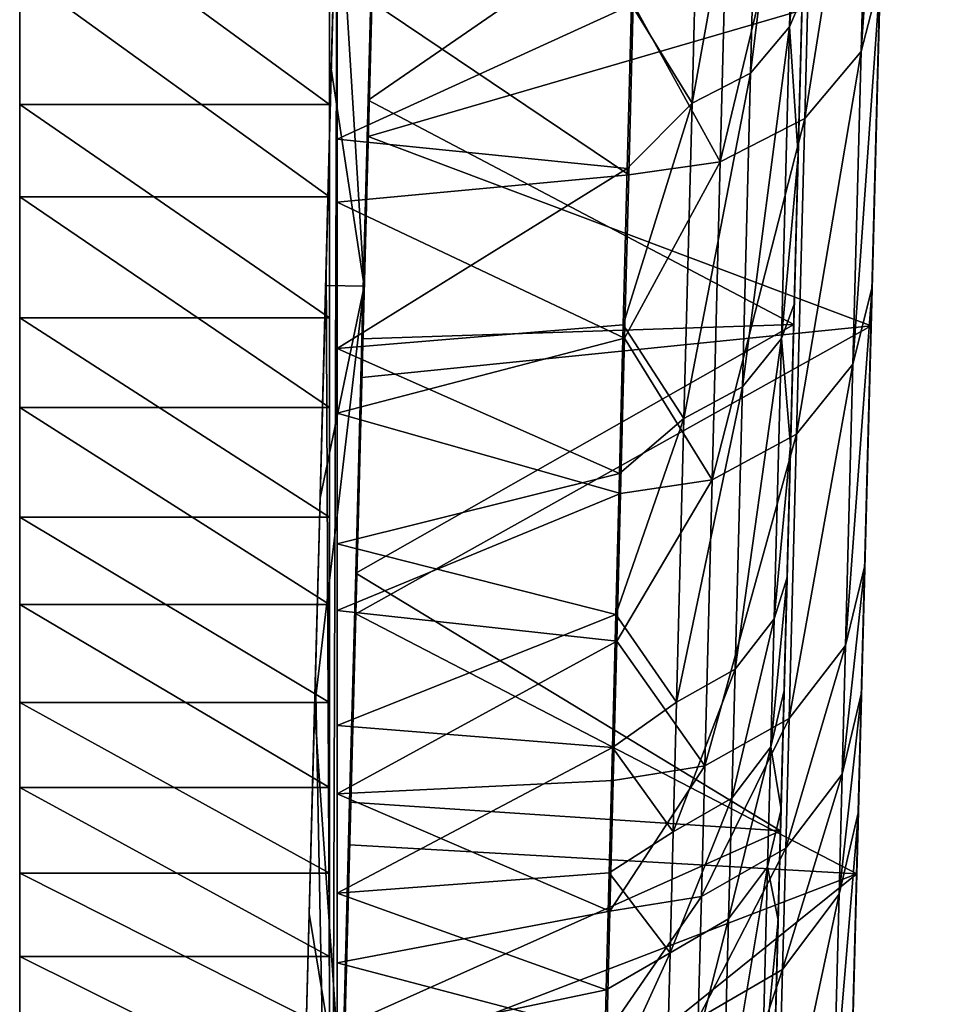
# Model space of a CAD drawing. Header units: inches. Extents: x -2.01 to 2.01, y -2.36 to 2.36.
# Tile 5 of 8: x 1.06 to 2.01, y -1.52 to -0.52. Entities that reach past the tile are written whole.
import ezdxf

# ---------------------------------------------------------------- set-up
doc = ezdxf.new("R2010")
doc.units = ezdxf.units.IN
doc.layers.get('0').update_dxf_attribs({"true_color": 0xc2ced6})

msp = doc.modelspace()

# ---------------------------------------------------------------- linework, layer by layer
for points in [[(2.0122, 2.3619), (1.9567, 0.2416), (1.9014, -1.8692), (2.0122, 2.3619)], [(2.0122, 2.3619), (1.9014, -1.8692), (1.9715, 0.8063), (2.0122, 2.3619)], [(1.9314, 2.2831), (1.8504, -0.809), (1.8832, 0.4407), (1.9314, 2.2831)], [(1.9314, 2.2831), (1.8934, 0.8305), (1.8504, -0.809), (1.9314, 2.2831)], [(1.8934, 0.8305), (1.8639, -0.2936), (1.8504, -0.809), (1.8934, 0.8305)], [(1.8953, -2.1044), (1.9715, 0.8063), (1.9014, -1.8692), (1.8953, -2.1044)], [(1.9418, -0.3279), (1.9715, 0.8063), (1.8953, -2.1044), (1.9418, -0.3279)], [(1.8504, -0.809), (1.8682, -0.13), (1.8832, 0.4407), (1.8504, -0.809)], [(1.9014, -1.8692), (1.9567, 0.2416), (1.9297, -0.7919), (1.9014, -1.8692)], [(1.9567, 0.2416), (1.9469, -0.1321), (1.9297, -0.7919), (1.9567, 0.2416)], [(1.4304, -0.119), (1.4172, -0.62), (1.4237, -0.3541), (1.4304, -0.119)], [(1.4238, -0.389), (1.4172, -0.62), (1.4304, -0.119), (1.4238, -0.389)], [(1.8682, -0.13), (1.8504, -0.809), (1.8586, -0.4964), (1.8682, -0.13)], [(1.9469, -0.1321), (1.9275, -0.2032), (1.9184, -0.5519), (1.9469, -0.1321)], [(1.9184, -0.5519), (1.9379, -0.4771), (1.9469, -0.1321), (1.9184, -0.5519)], [(1.9379, -0.4771), (1.9297, -0.7919), (1.9469, -0.1321), (1.9379, -0.4771)], [(1.806, -0.5739), (1.8151, -0.224), (1.8548, -0.1792), (1.806, -0.5739)], [(1.8548, -0.1792), (1.8457, -0.5268), (1.806, -0.5739), (1.8548, -0.1792)], [(1.8548, -0.1792), (1.8636, -0.3061), (1.8457, -0.5268), (1.8548, -0.1792)], [(1.9275, -0.2032), (1.8702, -0.2678), (1.8611, -0.62), (1.9275, -0.2032)], [(1.8611, -0.62), (1.9184, -0.5519), (1.9275, -0.2032), (1.8611, -0.62)], [(1.7465, -0.6045), (1.7556, -0.2529), (1.8151, -0.224), (1.7465, -0.6045)], [(1.8151, -0.224), (1.806, -0.5739), (1.7465, -0.6045), (1.8151, -0.224)], [(1.7556, -0.2529), (1.7465, -0.6045), (1.6849, -0.5046), (1.7556, -0.2529)], [(1.8702, -0.2678), (1.7842, -0.3096), (1.7752, -0.6642), (1.8702, -0.2678)], [(1.7752, -0.6642), (1.8611, -0.62), (1.8702, -0.2678), (1.7752, -0.6642)], [(1.8639, -0.2936), (1.4172, -0.6015), (1.8499, -0.8298), (1.8639, -0.2936)], [(1.8639, -0.2936), (1.4237, -0.3541), (1.4172, -0.6015), (1.8639, -0.2936)], [(1.8639, -0.2936), (1.8499, -0.8298), (1.8179, -2.0498), (1.8639, -0.2936)], [(1.8639, -0.2936), (1.8179, -2.0498), (1.8504, -0.809), (1.8639, -0.2936)], [(1.6865, -0.5036), (1.7752, -0.6642), (1.7842, -0.3096), (1.6865, -0.5036)], [(1.8586, -0.4964), (1.8457, -0.5268), (1.8636, -0.3061), (1.8586, -0.4964)], [(1.914, -1.3887), (1.9418, -0.3279), (1.8953, -2.1044), (1.914, -1.3887)], [(1.914, -1.3887), (1.9286, -0.8312), (1.9418, -0.3279), (1.914, -1.3887)], [(1.9376, -0.4864), (1.9418, -0.3279), (1.9286, -0.8312), (1.9376, -0.4864)], [(1.3745, -0.7674), (1.3796, -0.5697), (1.3855, -0.3464), (1.3745, -0.7674)], [(1.3855, -0.3464), (1.3802, -2.0469), (1.3745, -0.7674), (1.3855, -0.3464)], [(1.4132, -0.7909), (1.3855, -0.3464), (1.3796, -0.5697), (1.4132, -0.7909)], [(1.3802, -2.0469), (1.3855, -0.3464), (1.4248, -0.3474), (1.3802, -2.0469)], [(1.3802, -2.0469), (1.4248, -0.3474), (1.4138, -0.7684), (1.3802, -2.0469)], [(1.4132, -0.7909), (1.4248, -0.3474), (1.3855, -0.3464), (1.4132, -0.7909)], [(1.4132, -0.7909), (1.419, -0.5707), (1.4248, -0.3474), (1.4132, -0.7909)], [(1.4138, -0.7684), (1.4248, -0.3474), (1.419, -0.5707), (1.4138, -0.7684)], [(1.4237, -0.3541), (1.4172, -0.62), (1.4172, -0.6015), (1.4237, -0.3541)], [(1.3777, -0.606), (1.0627, -0.606), (1.0627, -0.3757), (1.3777, -0.606)], [(1.0627, -0.3757), (1.3777, -0.3757), (1.3777, -0.606), (1.0627, -0.3757)], [(1.0627, -0.606), (1.0627, -0.4722), (1.0627, -0.3757), (1.0627, -0.606)], [(1.3777, -0.606), (1.3777, -0.3757), (1.3777, -0.4722), (1.3777, -0.606)], [(1.4172, -0.62), (1.4238, -0.389), (1.4172, -0.6385), (1.4172, -0.62)], [(1.9376, -0.4864), (1.4172, -0.6385), (1.4238, -0.389), (1.9376, -0.4864)], [(1.3855, -0.4152), (1.3855, -0.6413), (1.3855, -0.7053), (1.3855, -0.4152)], [(1.3855, -0.7053), (1.3855, -0.4772), (1.3855, -0.4152), (1.3855, -0.7053)], [(1.3855, -0.6413), (1.3855, -0.4152), (1.6849, -0.5046), (1.3855, -0.6413)], [(1.0627, -0.4722), (1.0627, -0.6999), (1.3777, -0.6999), (1.0627, -0.4722)], [(1.3777, -0.6999), (1.3777, -0.4722), (1.0627, -0.4722), (1.3777, -0.6999)], [(1.0627, -0.4722), (1.0627, -0.606), (1.0627, -0.6999), (1.0627, -0.4722)], [(1.3777, -0.4722), (1.3777, -0.6999), (1.3777, -0.606), (1.3777, -0.4722)], [(1.3855, -0.4772), (1.3855, -0.7053), (1.6821, -0.6775), (1.3855, -0.4772)], [(1.6821, -0.6775), (1.6865, -0.5036), (1.3855, -0.4772), (1.6821, -0.6775)], [(1.9101, -0.8701), (1.9297, -0.7919), (1.9379, -0.4771), (1.9101, -0.8701)], [(1.9379, -0.4771), (1.9184, -0.5519), (1.9101, -0.8701), (1.9379, -0.4771)], [(1.4172, -0.6385), (1.9376, -0.4864), (1.9286, -0.8312), (1.4172, -0.6385)], [(1.8586, -0.4964), (1.8544, -0.6579), (1.8457, -0.5268), (1.8586, -0.4964)], [(1.8544, -0.6579), (1.8586, -0.4964), (1.8504, -0.809), (1.8544, -0.6579)], [(1.6849, -0.5046), (1.6806, -0.6711), (1.3855, -0.6413), (1.6849, -0.5046)], [(1.7465, -0.6045), (1.6806, -0.6711), (1.6849, -0.5046), (1.7465, -0.6045)], [(1.6821, -0.6775), (1.7752, -0.6642), (1.6865, -0.5036), (1.6821, -0.6775)], [(1.7977, -0.8933), (1.806, -0.5739), (1.8457, -0.5268), (1.7977, -0.8933)], [(1.8457, -0.5268), (1.8374, -0.8439), (1.7977, -0.8933), (1.8457, -0.5268)], [(1.8544, -0.6579), (1.8374, -0.8439), (1.8457, -0.5268), (1.8544, -0.6579)], [(1.9184, -0.5519), (1.8611, -0.62), (1.8528, -0.9414), (1.9184, -0.5519)], [(1.8528, -0.9414), (1.9101, -0.8701), (1.9184, -0.5519), (1.8528, -0.9414)], [(1.3745, -0.7674), (1.3739, -0.7899), (1.3796, -0.5697), (1.3745, -0.7674)], [(1.3796, -0.5697), (1.3739, -0.7899), (1.4132, -0.7909), (1.3796, -0.5697)], [(1.4138, -0.7684), (1.419, -0.5707), (1.4132, -0.7909), (1.4138, -0.7684)], [(1.7383, -0.9254), (1.7465, -0.6045), (1.806, -0.5739), (1.7383, -0.9254)], [(1.806, -0.5739), (1.7977, -0.8933), (1.7383, -0.9254), (1.806, -0.5739)], [(1.3777, -0.8228), (1.0627, -0.8228), (1.0627, -0.606), (1.3777, -0.8228)], [(1.0627, -0.606), (1.3777, -0.606), (1.3777, -0.8228), (1.0627, -0.606)], [(1.0627, -0.8228), (1.0627, -0.6999), (1.0627, -0.606), (1.0627, -0.8228)], [(1.3777, -0.8228), (1.3777, -0.606), (1.3777, -0.6999), (1.3777, -0.8228)], [(1.4172, -0.62), (1.4108, -0.8444), (1.4172, -0.6015), (1.4172, -0.62)], [(1.4108, -0.8444), (1.8499, -0.8298), (1.4172, -0.6015), (1.4108, -0.8444)], [(1.6806, -0.6711), (1.7465, -0.6045), (1.6766, -0.83), (1.6806, -0.6711)], [(1.7383, -0.9254), (1.6766, -0.83), (1.7465, -0.6045), (1.7383, -0.9254)], [(1.4045, -1.1034), (1.4172, -0.62), (1.4108, -0.8837), (1.4045, -1.1034)], [(1.4108, -0.8444), (1.4172, -0.62), (1.4045, -1.1034), (1.4108, -0.8444)], [(1.4172, -0.62), (1.4172, -0.6385), (1.4108, -0.8837), (1.4172, -0.62)], [(1.8611, -0.62), (1.7752, -0.6642), (1.7669, -0.9877), (1.8611, -0.62)], [(1.7669, -0.9877), (1.8528, -0.9414), (1.8611, -0.62), (1.7669, -0.9877)], [(1.9286, -0.8312), (1.4108, -0.8837), (1.4172, -0.6385), (1.9286, -0.8312)], [(1.3855, -0.7053), (1.3855, -0.6413), (1.3855, -0.854), (1.3855, -0.7053)], [(1.3855, -0.854), (1.3855, -0.6413), (1.6806, -0.6711), (1.3855, -0.854)], [(1.8544, -0.6579), (1.8504, -0.809), (1.8374, -0.8439), (1.8544, -0.6579)], [(1.6806, -0.6711), (1.6766, -0.83), (1.3855, -0.854), (1.6806, -0.6711)], [(1.6779, -0.8437), (1.7752, -0.6642), (1.6821, -0.6775), (1.6779, -0.8437)], [(1.6779, -0.8437), (1.7669, -0.9877), (1.7752, -0.6642), (1.6779, -0.8437)], [(1.3855, -0.7053), (1.6779, -0.8437), (1.6821, -0.6775), (1.3855, -0.7053)], [(1.0627, -0.6999), (1.0627, -0.9142), (1.3777, -0.9142), (1.0627, -0.6999)], [(1.3777, -0.9142), (1.3777, -0.6999), (1.0627, -0.6999), (1.3777, -0.9142)], [(1.0627, -0.6999), (1.0627, -0.8228), (1.0627, -0.9142), (1.0627, -0.6999)], [(1.3777, -0.6999), (1.3777, -0.9142), (1.3777, -0.8228), (1.3777, -0.6999)], [(1.3855, -0.9199), (1.6779, -0.8437), (1.3855, -0.7053), (1.3855, -0.9199)], [(1.3855, -0.854), (1.3855, -0.9199), (1.3855, -0.7053), (1.3855, -0.854)], [(1.3745, -0.7674), (1.3634, -1.1884), (1.3682, -1.0066), (1.3745, -0.7674)], [(1.3745, -0.7674), (1.3802, -2.0469), (1.3634, -1.1884), (1.3745, -0.7674)], [(1.3682, -1.0066), (1.3739, -0.7899), (1.3745, -0.7674), (1.3682, -1.0066)], [(1.4028, -1.1894), (1.3802, -2.0469), (1.4138, -0.7684), (1.4028, -1.1894)], [(1.4075, -1.0076), (1.4028, -1.1894), (1.4138, -0.7684), (1.4075, -1.0076)], [(1.4138, -0.7684), (1.4132, -0.7909), (1.4075, -1.0076), (1.4138, -0.7684)], [(1.4132, -0.7909), (1.3682, -1.0066), (1.3626, -1.2197), (1.4132, -0.7909)], [(1.4132, -0.7909), (1.3626, -1.2197), (1.3911, -1.6349), (1.4132, -0.7909)], [(1.3682, -1.0066), (1.4132, -0.7909), (1.3739, -0.7899), (1.3682, -1.0066)], [(1.3911, -1.6349), (1.402, -1.2207), (1.4132, -0.7909), (1.3911, -1.6349)], [(1.4132, -0.7909), (1.402, -1.2207), (1.4075, -1.0076), (1.4132, -0.7909)], [(1.9014, -1.8692), (1.9297, -0.7919), (1.9222, -1.0751), (1.9014, -1.8692)], [(1.9297, -0.7919), (1.9101, -0.8701), (1.9026, -1.1564), (1.9297, -0.7919)], [(1.9026, -1.1564), (1.9222, -1.0751), (1.9297, -0.7919), (1.9026, -1.1564)], [(1.8179, -2.0498), (1.8245, -1.7987), (1.8504, -0.809), (1.8179, -2.0498)], [(1.8504, -0.809), (1.8245, -1.7987), (1.8313, -1.5397), (1.8504, -0.809)], [(1.834, -1.4358), (1.8504, -0.809), (1.8313, -1.5397), (1.834, -1.4358)], [(1.834, -1.4358), (1.8401, -1.2023), (1.8504, -0.809), (1.834, -1.4358)], [(1.8467, -0.953), (1.8374, -0.8439), (1.8504, -0.809), (1.8467, -0.953)], [(1.8401, -1.2023), (1.8467, -0.953), (1.8504, -0.809), (1.8401, -1.2023)], [(1.3777, -1.0257), (1.0627, -1.0257), (1.0627, -0.8228), (1.3777, -1.0257)], [(1.0627, -0.8228), (1.3777, -0.8228), (1.3777, -1.0257), (1.0627, -0.8228)], [(1.0627, -1.0257), (1.0627, -0.9142), (1.0627, -0.8228), (1.0627, -1.0257)], [(1.3777, -0.8228), (1.3777, -0.9142), (1.3777, -1.0257), (1.3777, -0.8228)], [(1.6766, -0.83), (1.6727, -0.9813), (1.3855, -0.854), (1.6766, -0.83)], [(1.4045, -1.0827), (1.8499, -0.8298), (1.4108, -0.8444), (1.4045, -1.0827)], [(1.8499, -0.8298), (1.4045, -1.0827), (1.8364, -1.345), (1.8499, -0.8298)], [(1.9286, -0.8312), (1.914, -1.3887), (1.4045, -1.1241), (1.9286, -0.8312)], [(1.4045, -1.1241), (1.4108, -0.8837), (1.9286, -0.8312), (1.4045, -1.1241)], [(1.7383, -0.9254), (1.6727, -0.9813), (1.6766, -0.83), (1.7383, -0.9254)], [(1.8499, -0.8298), (1.8262, -1.7357), (1.8179, -2.0498), (1.8499, -0.8298)], [(1.8499, -0.8298), (1.8364, -1.345), (1.8262, -1.7357), (1.8499, -0.8298)], [(1.3855, -0.9199), (1.6738, -1.0018), (1.6779, -0.8437), (1.3855, -0.9199)], [(1.4045, -1.0827), (1.4108, -0.8444), (1.4045, -1.1034), (1.4045, -1.0827)], [(1.6738, -1.0018), (1.7669, -0.9877), (1.6779, -0.8437), (1.6738, -1.0018)], [(1.7903, -1.1806), (1.7977, -0.8933), (1.8374, -0.8439), (1.7903, -1.1806)], [(1.8374, -0.8439), (1.83, -1.1293), (1.7903, -1.1806), (1.8374, -0.8439)], [(1.8467, -0.953), (1.83, -1.1293), (1.8374, -0.8439), (1.8467, -0.953)], [(1.3855, -1.1207), (1.3855, -0.9199), (1.3855, -0.854), (1.3855, -1.1207)], [(1.3855, -0.854), (1.3855, -1.0529), (1.3855, -1.1207), (1.3855, -0.854)], [(1.3855, -1.0529), (1.3855, -0.854), (1.6727, -0.9813), (1.3855, -1.0529)], [(1.9101, -0.8701), (1.8528, -0.9414), (1.8453, -1.2305), (1.9101, -0.8701)], [(1.8453, -1.2305), (1.9026, -1.1564), (1.9101, -0.8701), (1.8453, -1.2305)], [(1.4108, -0.8837), (1.4045, -1.1241), (1.4045, -1.1034), (1.4108, -0.8837)], [(1.7308, -1.214), (1.7383, -0.9254), (1.7977, -0.8933), (1.7308, -1.214)], [(1.7977, -0.8933), (1.7903, -1.1806), (1.7308, -1.214), (1.7977, -0.8933)], [(1.0627, -0.9142), (1.0627, -1.1147), (1.3777, -1.1147), (1.0627, -0.9142)], [(1.3777, -1.1147), (1.3777, -0.9142), (1.0627, -0.9142), (1.3777, -1.1147)], [(1.0627, -0.9142), (1.0627, -1.0257), (1.0627, -1.1147), (1.0627, -0.9142)], [(1.3777, -1.1147), (1.3777, -1.0257), (1.3777, -0.9142), (1.3777, -1.1147)], [(1.6738, -1.0018), (1.3855, -0.9199), (1.3855, -1.1207), (1.6738, -1.0018)], [(1.6727, -0.9813), (1.7383, -0.9254), (1.6691, -1.1248), (1.6727, -0.9813)], [(1.7383, -0.9254), (1.7308, -1.214), (1.6691, -1.1248), (1.7383, -0.9254)], [(1.8528, -0.9414), (1.7669, -0.9877), (1.7594, -1.2787), (1.8528, -0.9414)], [(1.7594, -1.2787), (1.8453, -1.2305), (1.8528, -0.9414), (1.7594, -1.2787)], [(1.8467, -0.953), (1.8432, -1.0873), (1.83, -1.1293), (1.8467, -0.953)], [(1.8467, -0.953), (1.8401, -1.2023), (1.8432, -1.0873), (1.8467, -0.953)], [(1.3855, -1.0529), (1.6727, -0.9813), (1.6691, -1.1248), (1.3855, -1.0529)], [(1.7669, -0.9877), (1.6738, -1.0018), (1.67, -1.1519), (1.7669, -0.9877)], [(1.67, -1.1519), (1.7594, -1.2787), (1.7669, -0.9877), (1.67, -1.1519)], [(1.6738, -1.0018), (1.3855, -1.1207), (1.67, -1.1519), (1.6738, -1.0018)], [(1.3682, -1.0066), (1.3634, -1.1884), (1.3626, -1.2197), (1.3682, -1.0066)], [(1.4075, -1.0076), (1.402, -1.2207), (1.4028, -1.1894), (1.4075, -1.0076)], [(1.3777, -1.2142), (1.0627, -1.2142), (1.0627, -1.0257), (1.3777, -1.2142)], [(1.0627, -1.0257), (1.3777, -1.0257), (1.3777, -1.2142), (1.0627, -1.0257)], [(1.0627, -1.2142), (1.0627, -1.1147), (1.0627, -1.0257), (1.0627, -1.2142)], [(1.3777, -1.0257), (1.3777, -1.1147), (1.3777, -1.2142), (1.3777, -1.0257)], [(1.3855, -1.3073), (1.3855, -1.1207), (1.3855, -1.0529), (1.3855, -1.3073)], [(1.3855, -1.0529), (1.3855, -1.2378), (1.3855, -1.3073), (1.3855, -1.0529)], [(1.3855, -1.0529), (1.6691, -1.1248), (1.3855, -1.2378), (1.3855, -1.0529)], [(1.9222, -1.0751), (1.9026, -1.1564), (1.8992, -1.2872), (1.9222, -1.0751)], [(1.8992, -1.2872), (1.9188, -1.2044), (1.9222, -1.0751), (1.8992, -1.2872)], [(1.91, -1.5418), (1.9014, -1.8692), (1.9222, -1.0751), (1.91, -1.5418)], [(1.9157, -1.3254), (1.91, -1.5418), (1.9222, -1.0751), (1.9157, -1.3254)], [(1.9222, -1.0751), (1.9188, -1.2044), (1.9157, -1.3254), (1.9222, -1.0751)], [(1.4045, -1.0827), (1.4045, -1.1034), (1.3983, -1.3159), (1.4045, -1.0827)], [(1.8364, -1.345), (1.4045, -1.0827), (1.3983, -1.3159), (1.8364, -1.345)], [(1.8432, -1.0873), (1.8265, -1.2596), (1.83, -1.1293), (1.8432, -1.0873)], [(1.8265, -1.2596), (1.8432, -1.0873), (1.8401, -1.2023), (1.8265, -1.2596)], [(1.4045, -1.1034), (1.3923, -1.5665), (1.3983, -1.3159), (1.4045, -1.1034)], [(1.3923, -1.5665), (1.4045, -1.1034), (1.3983, -1.3593), (1.3923, -1.5665)], [(1.3983, -1.3593), (1.4045, -1.1034), (1.4045, -1.1241), (1.3983, -1.3593)], [(1.0627, -1.1147), (1.0627, -1.301), (1.3777, -1.301), (1.0627, -1.1147)], [(1.3777, -1.301), (1.3777, -1.1147), (1.0627, -1.1147), (1.3777, -1.301)], [(1.0627, -1.1147), (1.0627, -1.2142), (1.0627, -1.301), (1.0627, -1.1147)], [(1.3777, -1.301), (1.3777, -1.2142), (1.3777, -1.1147), (1.3777, -1.301)], [(1.67, -1.1519), (1.3855, -1.1207), (1.3855, -1.3073), (1.67, -1.1519)], [(1.6656, -1.2603), (1.3855, -1.2378), (1.6691, -1.1248), (1.6656, -1.2603)], [(1.3983, -1.3593), (1.4045, -1.1241), (1.914, -1.3887), (1.3983, -1.3593)], [(1.6656, -1.2603), (1.6691, -1.1248), (1.7308, -1.214), (1.6656, -1.2603)], [(1.7869, -1.3118), (1.7903, -1.1806), (1.83, -1.1293), (1.7869, -1.3118)], [(1.83, -1.1293), (1.8265, -1.2596), (1.7869, -1.3118), (1.83, -1.1293)], [(1.3855, -1.3073), (1.6664, -1.2936), (1.67, -1.1519), (1.3855, -1.3073)], [(1.7594, -1.2787), (1.67, -1.1519), (1.6664, -1.2936), (1.7594, -1.2787)], [(1.9026, -1.1564), (1.8453, -1.2305), (1.8418, -1.3626), (1.9026, -1.1564)], [(1.8418, -1.3626), (1.8992, -1.2872), (1.9026, -1.1564), (1.8418, -1.3626)], [(1.7274, -1.3458), (1.7308, -1.214), (1.7903, -1.1806), (1.7274, -1.3458)], [(1.7903, -1.1806), (1.7869, -1.3118), (1.7274, -1.3458), (1.7903, -1.1806)], [(1.3634, -1.1884), (1.3524, -1.6094), (1.3571, -1.4289), (1.3634, -1.1884)], [(1.3802, -2.0469), (1.3524, -1.6094), (1.3634, -1.1884), (1.3802, -2.0469)], [(1.3571, -1.4289), (1.3626, -1.2197), (1.3634, -1.1884), (1.3571, -1.4289)], [(1.4028, -1.1894), (1.3918, -1.6105), (1.3802, -2.0469), (1.4028, -1.1894)], [(1.3965, -1.4299), (1.3918, -1.6105), (1.4028, -1.1894), (1.3965, -1.4299)], [(1.4028, -1.1894), (1.402, -1.2207), (1.3965, -1.4299), (1.4028, -1.1894)], [(1.8265, -1.2596), (1.8401, -1.2023), (1.837, -1.3233), (1.8265, -1.2596)], [(1.834, -1.4358), (1.837, -1.3233), (1.8401, -1.2023), (1.834, -1.4358)], [(1.9188, -1.2044), (1.8992, -1.2872), (1.896, -1.4095), (1.9188, -1.2044)], [(1.896, -1.4095), (1.9157, -1.3254), (1.9188, -1.2044), (1.896, -1.4095)], [(1.3777, -1.388), (1.0627, -1.388), (1.0627, -1.2142), (1.3777, -1.388)], [(1.0627, -1.2142), (1.3777, -1.2142), (1.3777, -1.388), (1.0627, -1.2142)], [(1.0627, -1.388), (1.0627, -1.301), (1.0627, -1.2142), (1.0627, -1.388)], [(1.3571, -1.4289), (1.3911, -1.6349), (1.3626, -1.2197), (1.3571, -1.4289)], [(1.3777, -1.2142), (1.3777, -1.301), (1.3777, -1.388), (1.3777, -1.2142)], [(1.3965, -1.4299), (1.402, -1.2207), (1.3911, -1.6349), (1.3965, -1.4299)], [(1.7308, -1.214), (1.7274, -1.3458), (1.6656, -1.2603), (1.7308, -1.214)], [(1.8453, -1.2305), (1.7594, -1.2787), (1.756, -1.4117), (1.8453, -1.2305)], [(1.756, -1.4117), (1.8418, -1.3626), (1.8453, -1.2305), (1.756, -1.4117)], [(1.3855, -1.3073), (1.3855, -1.2378), (1.3855, -1.4082), (1.3855, -1.3073)], [(1.3855, -1.4082), (1.3855, -1.2378), (1.6656, -1.2603), (1.3855, -1.4082)], [(1.6656, -1.2603), (1.6623, -1.3877), (1.3855, -1.4082), (1.6656, -1.2603)], [(1.7274, -1.3458), (1.6623, -1.3877), (1.6656, -1.2603), (1.7274, -1.3458)], [(1.7837, -1.4346), (1.7869, -1.3118), (1.8265, -1.2596), (1.7837, -1.4346)], [(1.8265, -1.2596), (1.8234, -1.3815), (1.7837, -1.4346), (1.8265, -1.2596)], [(1.837, -1.3233), (1.8234, -1.3815), (1.8265, -1.2596), (1.837, -1.3233)], [(1.663, -1.4268), (1.756, -1.4117), (1.7594, -1.2787), (1.663, -1.4268)], [(1.7594, -1.2787), (1.6664, -1.2936), (1.663, -1.4268), (1.7594, -1.2787)], [(1.8992, -1.2872), (1.8418, -1.3626), (1.8386, -1.4861), (1.8992, -1.2872)], [(1.8386, -1.4861), (1.896, -1.4095), (1.8992, -1.2872), (1.8386, -1.4861)], [(1.0627, -1.301), (1.0627, -1.4727), (1.3777, -1.4727), (1.0627, -1.301)], [(1.3777, -1.4727), (1.3777, -1.301), (1.0627, -1.301), (1.3777, -1.4727)], [(1.0627, -1.4727), (1.0627, -1.301), (1.0627, -1.388), (1.0627, -1.4727)], [(1.3777, -1.4727), (1.3777, -1.388), (1.3777, -1.301), (1.3777, -1.4727)], [(1.663, -1.4268), (1.6664, -1.2936), (1.3855, -1.3073), (1.663, -1.4268)], [(1.3855, -1.3073), (1.3855, -1.4793), (1.663, -1.4268), (1.3855, -1.3073)], [(1.3855, -1.4082), (1.3855, -1.4793), (1.3855, -1.3073), (1.3855, -1.4082)], [(1.7242, -1.4692), (1.7274, -1.3458), (1.7869, -1.3118), (1.7242, -1.4692)], [(1.7869, -1.3118), (1.7837, -1.4346), (1.7242, -1.4692), (1.7869, -1.3118)], [(1.3923, -1.5665), (1.3923, -1.5437), (1.3983, -1.3159), (1.3923, -1.5665)], [(1.8364, -1.345), (1.3983, -1.3159), (1.3923, -1.5437), (1.8364, -1.345)], [(1.8234, -1.3815), (1.837, -1.3233), (1.834, -1.4358), (1.8234, -1.3815)], [(1.9157, -1.3254), (1.896, -1.4095), (1.8903, -1.6282), (1.9157, -1.3254)], [(1.8903, -1.6282), (1.91, -1.5418), (1.9157, -1.3254), (1.8903, -1.6282)], [(1.3923, -1.5437), (1.8262, -1.7357), (1.8364, -1.345), (1.3923, -1.5437)], [(1.7274, -1.3458), (1.7242, -1.4692), (1.6623, -1.3877), (1.7274, -1.3458)], [(1.3923, -1.5892), (1.3923, -1.5665), (1.3983, -1.3593), (1.3923, -1.5892)], [(1.914, -1.3887), (1.3923, -1.5892), (1.3983, -1.3593), (1.914, -1.3887)], [(1.8418, -1.3626), (1.756, -1.4117), (1.7528, -1.536), (1.8418, -1.3626)], [(1.7528, -1.536), (1.8386, -1.4861), (1.8418, -1.3626), (1.7528, -1.536)], [(1.778, -1.6541), (1.7837, -1.4346), (1.8234, -1.3815), (1.778, -1.6541)], [(1.8234, -1.3815), (1.8177, -1.5995), (1.778, -1.6541), (1.8234, -1.3815)], [(1.8234, -1.3815), (1.834, -1.4358), (1.8177, -1.5995), (1.8234, -1.3815)], [(1.3777, -1.5468), (1.0627, -1.5468), (1.0627, -1.388), (1.3777, -1.5468)], [(1.0627, -1.388), (1.3777, -1.388), (1.3777, -1.5468), (1.0627, -1.388)], [(1.0627, -1.388), (1.0627, -1.5468), (1.0627, -1.4727), (1.0627, -1.388)], [(1.3777, -1.388), (1.3777, -1.4727), (1.3777, -1.5468), (1.3777, -1.388)], [(1.6623, -1.3877), (1.6593, -1.5068), (1.3855, -1.4082), (1.6623, -1.3877)], [(1.3865, -1.8133), (1.914, -1.3887), (1.8951, -2.1131), (1.3865, -1.8133)], [(1.3865, -1.8133), (1.3923, -1.5892), (1.914, -1.3887), (1.3865, -1.8133)], [(1.6623, -1.3877), (1.7242, -1.4692), (1.6593, -1.5068), (1.6623, -1.3877)], [(1.914, -1.3887), (1.8953, -2.1044), (1.8951, -2.1131), (1.914, -1.3887)], [(1.3855, -1.4793), (1.3855, -1.4082), (1.3855, -1.5639), (1.3855, -1.4793)], [(1.3855, -1.5639), (1.3855, -1.4082), (1.6593, -1.5068), (1.3855, -1.5639)], [(1.6599, -1.5515), (1.7528, -1.536), (1.756, -1.4117), (1.6599, -1.5515)], [(1.756, -1.4117), (1.663, -1.4268), (1.6599, -1.5515), (1.756, -1.4117)], [(1.896, -1.4095), (1.8386, -1.4861), (1.8329, -1.707), (1.896, -1.4095)], [(1.8329, -1.707), (1.8903, -1.6282), (1.896, -1.4095), (1.8329, -1.707)], [(1.3524, -1.6094), (1.3518, -1.6338), (1.3571, -1.4289), (1.3524, -1.6094)], [(1.3518, -1.6338), (1.3911, -1.6349), (1.3571, -1.4289), (1.3518, -1.6338)], [(1.6599, -1.5515), (1.663, -1.4268), (1.3855, -1.4793), (1.6599, -1.5515)], [(1.3918, -1.6105), (1.3965, -1.4299), (1.3911, -1.6349), (1.3918, -1.6105)], [(1.7185, -1.6897), (1.7242, -1.4692), (1.7837, -1.4346), (1.7185, -1.6897)], [(1.7837, -1.4346), (1.778, -1.6541), (1.7185, -1.6897), (1.7837, -1.4346)], [(1.834, -1.4358), (1.8313, -1.5397), (1.8177, -1.5995), (1.834, -1.4358)], [(1.7242, -1.4692), (1.6564, -1.6177), (1.6593, -1.5068), (1.7242, -1.4692)], [(1.7242, -1.4692), (1.7185, -1.6897), (1.6564, -1.6177), (1.7242, -1.4692)], [(1.0627, -1.4727), (1.0627, -1.6296), (1.3777, -1.6296), (1.0627, -1.4727)], [(1.3777, -1.6296), (1.3777, -1.4727), (1.0627, -1.4727), (1.3777, -1.6296)], [(1.0627, -1.6296), (1.0627, -1.4727), (1.0627, -1.5468), (1.0627, -1.6296)], [(1.3777, -1.6296), (1.3777, -1.5468), (1.3777, -1.4727), (1.3777, -1.6296)], [(1.3855, -1.6363), (1.6599, -1.5515), (1.3855, -1.4793), (1.3855, -1.6363)], [(1.3855, -1.5639), (1.3855, -1.6363), (1.3855, -1.4793), (1.3855, -1.5639)], [(1.8386, -1.4861), (1.7528, -1.536), (1.7471, -1.7584), (1.8386, -1.4861)], [(1.7471, -1.7584), (1.8329, -1.707), (1.8386, -1.4861), (1.7471, -1.7584)], [(1.6564, -1.6177), (1.3855, -1.5639), (1.6593, -1.5068), (1.6564, -1.6177)]]:
    msp.add_lwpolyline(points)

doc.saveas('drawing.dxf')
